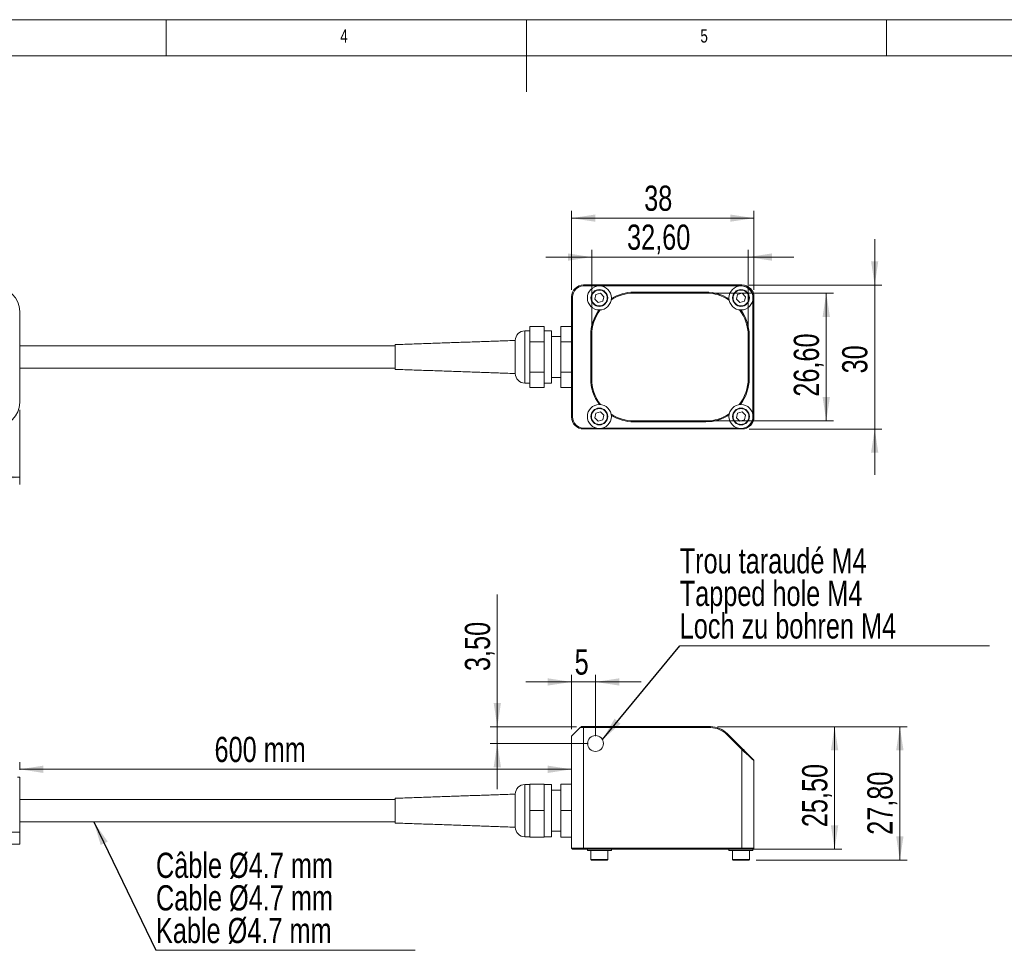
# Model space of a CAD drawing. Header units: millimetres. Extents: x 5 to 415, y 5 to 292.
# Tile 4 of 7: x 140 to 276, y 163 to 292. Entities that reach past the tile are written whole.
import ezdxf

# ---------------------------------------------------------------- set-up
doc = ezdxf.new("R2010")
doc.units = ezdxf.units.MM
doc.styles.add('SLDTEXTSTYLE0', font='TXT', dxfattribs={"width": 0.75})
doc.dimstyles.new('SLDDIMSTYLE0', dxfattribs={"dimtxt": 3.5, "dimasz": 3.302, "dimexe": 0, "dimexo": 0.0625, "dimgap": 0.875, "dimtad": 1, "dimtoh": 1, "dimlfac": 1.5, "dimrnd": 1e-09, "dimzin": 12, "dimdsep": 46, "dimtxsty": 'SLDTEXTSTYLE0', "dimsah": 1, "dimcen": 0.09, "dimadec": 0, "dimazin": 0, "dimtfac": 1, "dimtofl": 0, "dimtmove": 0, "dimatfit": 3, "dimfxl": 0, "dimtolj": 1, "dimtzin": 12, "dimarcsym": 0})
doc.dimstyles.new('SLDDIMSTYLE1', dxfattribs={"dimtxt": 3.5, "dimasz": 3.302, "dimexe": 0, "dimexo": 0.0625, "dimgap": 0.875, "dimtad": 1, "dimtoh": 1, "dimlfac": 1.5, "dimrnd": 1e-09, "dimzin": 12, "dimdsep": 46, "dimtxsty": 'SLDTEXTSTYLE0', "dimsah": 1, "dimcen": 0.09, "dimadec": 0, "dimazin": 0, "dimtfac": 1, "dimtofl": 0, "dimtmove": 0, "dimatfit": 3, "dimfxl": 0, "dimtolj": 1, "dimtzin": 12, "dimarcsym": 0})
doc.dimstyles.new('SLDDIMSTYLE3', dxfattribs={"dimtxt": 0, "dimasz": 3.302, "dimexe": 0, "dimexo": 0.0625, "dimgap": 0, "dimtad": 0, "dimtih": 1, "dimtoh": 1, "dimdec": 0, "dimrnd": 1e-09, "dimzin": 0, "dimdsep": 46, "dimtxsty": 'Standard', "dimsah": 1, "dimcen": 0.09, "dimadec": 0, "dimazin": 0, "dimtfac": 3.302, "dimtdec": 0, "dimtofl": 0, "dimtmove": 0, "dimatfit": 3, "dimfxl": 0, "dimtolj": 1, "dimtzin": 0, "dimarcsym": 0})

# ---------------------------------------------------------------- blocks, each defined once
blk = doc.blocks.new('*D2')
at = {"color": 7, "linetype": 'Continuous', "lineweight": 0}
for p, q in [((112.32, 237.81), (112.32, 227.43)), ((139.65, 237.81), (139.65, 227.43)), ((112.32, 228.43), (139.65, 228.43))]:
    blk.add_line(p, q, dxfattribs=at)
for points in [[(112.32, 228.43), (115.62, 227.92), (115.62, 228.94)], [(139.65, 228.43), (136.35, 228.94), (136.35, 227.92)]]:
    blk.add_solid(points, dxfattribs=at)
at = {"color": 7, "linetype": 'Continuous', "lineweight": 0, "insert": (124.08, 232.94), "char_height": 3.5, "attachment_point": 1, "style": 'SLDTEXTSTYLE0'}
blk.add_mtext('41', dxfattribs=at)
blk = doc.blocks.new('*D6')
at = {"color": 7, "linetype": 'Continuous', "lineweight": 0}
for p, q in [((216.27, 254.48), (216.27, 265.43)), ((241.6, 254.48), (241.6, 265.43)), ((216.27, 264.43), (241.6, 264.43))]:
    blk.add_line(p, q, dxfattribs=at)
for points in [[(216.27, 264.43), (219.57, 263.93), (219.57, 264.94)], [(241.6, 264.43), (238.3, 264.94), (238.3, 263.93)]]:
    blk.add_solid(points, dxfattribs=at)
at = {"color": 7, "linetype": 'Continuous', "lineweight": 0, "insert": (226.36, 268.95), "char_height": 3.5, "attachment_point": 1, "style": 'SLDTEXTSTYLE0'}
blk.add_mtext('38', dxfattribs=at)
blk = doc.blocks.new('*D7')
at = {"color": 7, "linetype": 'Continuous', "lineweight": 0}
for p, q in [((258.37, 255.14), (258.37, 261.49)), ((240.94, 255.14), (259.37, 255.14)), ((258.37, 255.14), (258.37, 235.14)), ((240.94, 235.14), (259.37, 235.14)), ((258.37, 235.14), (258.37, 228.79))]:
    blk.add_line(p, q, dxfattribs=at)
for points in [[(258.37, 255.14), (258.87, 258.45), (257.86, 258.45)], [(258.37, 235.14), (257.86, 231.84), (258.87, 231.84)]]:
    blk.add_solid(points, dxfattribs=at)
at = {"color": 7, "linetype": 'Continuous', "lineweight": 0, "insert": (253.85, 242.86), "char_height": 3.5, "attachment_point": 1, "rotation": 90, "style": 'SLDTEXTSTYLE0'}
blk.add_mtext('30', dxfattribs=at)
blk = doc.blocks.new('*D8')
at = {"color": 7, "linetype": 'Continuous', "lineweight": 0}
for p, q in [((219.07, 249.14), (219.07, 260.02)), ((240.8, 249.14), (240.8, 260.02)), ((219.07, 259.02), (212.72, 259.02)), ((240.8, 259.02), (219.07, 259.02)), ((240.8, 259.02), (247.15, 259.02))]:
    blk.add_line(p, q, dxfattribs=at)
for points in [[(219.07, 259.02), (215.77, 259.53), (215.77, 258.52)], [(240.8, 259.02), (244.1, 258.52), (244.1, 259.53)]]:
    blk.add_solid(points, dxfattribs=at)
at = {"color": 7, "linetype": 'Continuous', "lineweight": 0, "insert": (223.98, 263.54), "char_height": 3.5, "attachment_point": 1, "style": 'SLDTEXTSTYLE0'}
blk.add_mtext('32,60', dxfattribs=at)
blk = doc.blocks.new('*D9')
at = {"color": 7, "linetype": 'Continuous', "lineweight": 0}
for p, q in [((235.94, 254.01), (252.64, 254.01)), ((251.64, 254.01), (251.64, 236.28)), ((235.94, 236.28), (252.64, 236.28))]:
    blk.add_line(p, q, dxfattribs=at)
for points in [[(251.64, 254.01), (251.13, 250.71), (252.15, 250.71)], [(251.64, 236.28), (252.15, 239.58), (251.13, 239.58)]]:
    blk.add_solid(points, dxfattribs=at)
at = {"color": 7, "linetype": 'Continuous', "lineweight": 0, "insert": (247.13, 239.63), "char_height": 3.5, "attachment_point": 1, "rotation": 90, "style": 'SLDTEXTSTYLE0'}
blk.add_mtext('26,60', dxfattribs=at)
blk = doc.blocks.new('*D12')
at = {"color": 7, "linetype": 'Continuous', "lineweight": 0}
for p, q in [((139.65, 187.79), (139.65, 188.87)), ((216.27, 187.87), (139.65, 187.87))]:
    blk.add_line(p, q, dxfattribs=at)
for points in [[(139.65, 187.87), (142.95, 187.36), (142.95, 188.38)], [(216.27, 187.87), (212.97, 188.38), (212.97, 187.36)]]:
    blk.add_solid(points, dxfattribs=at)
at = {"color": 7, "linetype": 'Continuous', "lineweight": 0, "insert": (166.7, 192.38), "char_height": 3.5, "attachment_point": 1, "style": 'SLDTEXTSTYLE0'}
blk.add_mtext('600 mm', dxfattribs=at)
blk = doc.blocks.new('*D14')
at = {"color": 7, "linetype": 'Continuous', "lineweight": 0}
for p, q in [((236.56, 193.79), (253.8, 193.79)), ((252.8, 193.79), (252.8, 176.79)), ((240.94, 176.79), (253.8, 176.79))]:
    blk.add_line(p, q, dxfattribs=at)
for points in [[(252.8, 193.79), (252.29, 190.49), (253.31, 190.49)], [(252.8, 176.79), (253.31, 180.09), (252.29, 180.09)]]:
    blk.add_solid(points, dxfattribs=at)
at = {"color": 7, "linetype": 'Continuous', "lineweight": 0, "insert": (248.29, 179.83), "char_height": 3.5, "attachment_point": 1, "rotation": 90, "style": 'SLDTEXTSTYLE0'}
blk.add_mtext('25,50', dxfattribs=at)
blk = doc.blocks.new('*D15')
at = {"color": 7, "linetype": 'Continuous', "lineweight": 0}
for p, q in [((236.56, 193.79), (262.86, 193.79)), ((261.86, 175.26), (261.86, 193.79)), ((241.9, 175.26), (262.86, 175.26))]:
    blk.add_line(p, q, dxfattribs=at)
for points in [[(261.86, 193.79), (261.35, 190.49), (262.37, 190.49)], [(261.86, 175.26), (262.37, 178.56), (261.35, 178.56)]]:
    blk.add_solid(points, dxfattribs=at)
at = {"color": 7, "linetype": 'Continuous', "lineweight": 0, "insert": (257.35, 178.77), "char_height": 3.5, "attachment_point": 1, "rotation": 90, "style": 'SLDTEXTSTYLE0'}
blk.add_mtext('27,80', dxfattribs=at)
blk = doc.blocks.new('*D16')
at = {"color": 7, "linetype": 'Continuous', "lineweight": 0}
for p, q in [((216.27, 193.46), (216.27, 201)), ((219.6, 192.46), (219.6, 201)), ((216.27, 200), (209.92, 200)), ((219.6, 200), (216.27, 200)), ((219.6, 200), (225.95, 200))]:
    blk.add_line(p, q, dxfattribs=at)
for points in [[(216.27, 200), (212.97, 200.51), (212.97, 199.5)], [(219.6, 200), (222.9, 199.5), (222.9, 200.51)]]:
    blk.add_solid(points, dxfattribs=at)
at = {"color": 7, "linetype": 'Continuous', "lineweight": 0, "insert": (216.7, 204.52), "char_height": 3.5, "attachment_point": 1, "style": 'SLDTEXTSTYLE0'}
blk.add_mtext('5', dxfattribs=at)
blk = doc.blocks.new('*D17')
at = {"color": 7, "linetype": 'Continuous', "lineweight": 0}
for p, q in [((205.97, 193.79), (205.97, 212.15)), ((216.94, 193.79), (204.97, 193.79)), ((205.97, 191.46), (205.97, 193.79)), ((218.6, 191.46), (204.97, 191.46)), ((205.97, 191.46), (205.97, 185.11))]:
    blk.add_line(p, q, dxfattribs=at)
for points in [[(205.97, 193.79), (206.47, 197.09), (205.46, 197.09)], [(205.97, 191.46), (205.46, 188.16), (206.47, 188.16)]]:
    blk.add_solid(points, dxfattribs=at)
at = {"color": 7, "linetype": 'Continuous', "lineweight": 0, "insert": (201.46, 201.52), "char_height": 3.5, "attachment_point": 1, "rotation": 90, "style": 'SLDTEXTSTYLE0'}
blk.add_mtext('3,50', dxfattribs=at)
blk = doc.blocks.new('SW_NOTE_2')
at = {"color": 0, "linetype": 'Continuous', "lineweight": 0}
for p, q in [((0, 0), (35.98, 0)), ((35.98, 0), (0, 0)), ((0, 0), (35.98, 0)), ((35.98, 0), (0, 0)), ((0, 0), (35.98, 0)), ((35.98, 0), (0, 0))]:
    blk.add_line(p, q, dxfattribs=at)
at = {"color": 0, "linetype": 'Continuous', "lineweight": 0, "char_height": 3.5, "attachment_point": 1, "style": 'SLDTEXTSTYLE0'}
for s, insert in [('Câble Ø4.7 mm', (0, 13.56)), ('Cable Ø4.7 mm', (0, 9.04)), ('Kable Ø4.7 mm', (0, 4.51))]:
    blk.add_mtext(s, dxfattribs=dict(at, insert=insert))
blk = doc.blocks.new('SW_NOTE_3')
at = {"color": 0, "linetype": 'Continuous', "lineweight": 0}
for p, q in [((0, 0), (43.02, 0)), ((43.02, 0), (0, 0)), ((0, 0), (43.02, 0)), ((43.02, 0), (0, 0)), ((0, 0), (43.02, 0)), ((43.02, 0), (0, 0))]:
    blk.add_line(p, q, dxfattribs=at)
at = {"color": 0, "linetype": 'Continuous', "lineweight": 0, "char_height": 3.5, "attachment_point": 1, "style": 'SLDTEXTSTYLE0'}
for s, insert in [('Trou taraudé M4', (0, 13.57)), ('Tapped hole M4', (0, 9.04)), ('Loch zu bohren M4', (0, 4.52))]:
    blk.add_mtext(s, dxfattribs=dict(at, insert=insert))

msp = doc.modelspace()

# ---------------------------------------------------------------- linework, layer by layer
at = {"color": 7, "linetype": 'Continuous', "lineweight": 0}
for p, q in [((415, 292), (5, 292)), ((160, 287), (160, 292)), ((210, 292), (210, 282)), ((260, 287), (260, 292)), ((410, 287), (10, 287))]:
    msp.add_line(p, q, dxfattribs=at)
at = {"color": 7, "linetype": 'Continuous', "lineweight": 15}
for p, q in [((217.9363, 255.1442), (217.9363, 255.0109)), ((217.9363, 255.1442), (239.9363, 255.1442)), ((239.9363, 255.0109), (217.9363, 255.0109)), ((239.9363, 255.0109), (239.9363, 255.1442)), ((216.2697, 236.8109), (216.2697, 253.4775)), ((216.2697, 253.4775), (216.403, 253.4775)), ((216.403, 253.4775), (216.403, 236.8109)), ((219.6604, 253.811), (219.4941, 253.1654)), ((219.4941, 253.1654), (219.97, 252.6986)), ((220.3026, 253.9898), (219.6604, 253.811)), ((220.7786, 253.523), (220.3026, 253.9898)), ((220.6123, 252.8774), (220.7786, 253.523)), ((234.9363, 254.1442), (224.9363, 254.1442)), ((224.9363, 254.0109), (224.9363, 254.1442)), ((234.9363, 254.0109), (224.9363, 254.0109)), ((234.9363, 254.0109), (234.9363, 254.1442)), ((239.327, 253.811), (239.1607, 253.1654)), ((239.1607, 253.1654), (239.6367, 252.6986)), ((239.9693, 253.9898), (239.327, 253.811)), ((240.4452, 253.523), (239.9693, 253.9898)), ((240.2789, 252.8774), (240.4452, 253.523)), ((241.4697, 236.8109), (241.4697, 253.4775)), ((241.4697, 253.4775), (241.603, 253.4775)), ((241.603, 253.4775), (241.603, 236.8109)), ((219.97, 252.6986), (220.6123, 252.8774)), ((239.6367, 252.6986), (240.2789, 252.8774)), ((139.6489, 238.8109), (139.6489, 251.4775)), ((210.4697, 249.3781), (212.4697, 249.3781)), ((210.4697, 247.2612), (210.4697, 249.3781)), ((212.4697, 247.2612), (212.4697, 249.3781)), ((214.803, 249.3781), (216.2697, 249.3781)), ((214.803, 247.2612), (214.803, 249.3781)), ((209.803, 248.7775), (209.803, 241.9976)), ((213.4697, 241.9976), (213.4697, 248.7775)), ((218.9363, 248.1442), (218.9363, 242.1442)), ((219.0697, 248.1442), (218.9363, 248.1442)), ((219.0697, 248.1442), (219.0697, 242.1442)), ((240.803, 242.1442), (240.803, 248.1442)), ((240.803, 248.1442), (240.9363, 248.1442)), ((240.9363, 242.1442), (240.9363, 248.1442)), ((191.803, 243.6564), (191.803, 246.8622)), ((208.4697, 243.1523), (208.4697, 247.4442)), ((210.4697, 247.2612), (212.4697, 247.2612)), ((210.4697, 243.0273), (210.4697, 247.2612)), ((212.4697, 243.0273), (212.4697, 247.2612)), ((214.803, 247.2612), (216.2697, 247.2612)), ((214.803, 243.0273), (214.803, 247.2612)), ((191.803, 243.4262), (191.803, 243.6564)), ((208.4697, 242.8442), (208.4697, 243.1523)), ((209.803, 241.9976), (209.803, 241.5109)), ((210.4697, 243.0273), (212.4697, 243.0273)), ((210.4697, 240.9103), (210.4697, 243.0273)), ((212.4697, 240.9103), (212.4697, 243.0273)), ((213.4697, 241.5109), (213.4697, 241.9976)), ((214.803, 243.0273), (216.2697, 243.0273)), ((214.803, 240.9103), (214.803, 243.0273)), ((219.0697, 242.1442), (218.9363, 242.1442)), ((240.803, 242.1442), (240.9363, 242.1442)), ((210.4697, 240.9103), (212.4697, 240.9103)), ((214.803, 240.9103), (216.2697, 240.9103)), ((216.2697, 236.8109), (216.403, 236.8109)), ((219.6604, 237.3443), (219.4941, 236.6988)), ((219.4941, 236.6988), (219.97, 236.2319)), ((220.3026, 237.5231), (219.6604, 237.3443)), ((220.7786, 237.0563), (220.3026, 237.5231)), ((220.6123, 236.4107), (220.7786, 237.0563)), ((239.327, 237.3443), (239.1607, 236.6988)), ((239.1607, 236.6988), (239.6367, 236.2319)), ((239.9693, 237.5231), (239.327, 237.3443)), ((240.4452, 237.0563), (239.9693, 237.5231)), ((240.2789, 236.4107), (240.4452, 237.0563)), ((241.4697, 236.8109), (241.603, 236.8109)), ((217.9363, 235.2775), (219.6697, 235.2775)), ((217.9363, 235.1442), (217.9363, 235.2775)), ((219.97, 236.2319), (220.6123, 236.4107)), ((220.603, 235.2775), (239.3363, 235.2775)), ((224.9363, 236.2775), (234.9363, 236.2775)), ((224.9363, 236.2775), (224.9363, 236.1442)), ((224.9363, 236.1442), (234.9363, 236.1442)), ((234.9363, 236.2775), (234.9363, 236.1442)), ((239.6367, 236.2319), (240.2789, 236.4107)), ((239.9363, 235.2162), (239.9363, 235.1442)), ((239.9363, 235.1442), (217.9363, 235.1442)), ((216.2697, 192.4574), (217.4697, 193.6574)), ((217.9363, 193.6574), (217.4697, 193.6574)), ((217.603, 193.7908), (217.9363, 193.7908)), ((217.9363, 193.7908), (217.9363, 193.6574)), ((217.9363, 193.7908), (235.5556, 193.7908)), ((217.9363, 193.6574), (217.9363, 176.9241)), ((235.5556, 193.6574), (217.9363, 193.6574)), ((235.5556, 193.7908), (235.5556, 193.6574)), ((237.9126, 192.8145), (237.8184, 192.7202)), ((237.9126, 192.8145), (240.0306, 190.6965)), ((216.2697, 176.9241), (216.2697, 192.4574)), ((239.9363, 190.6022), (237.8184, 192.7202)), ((239.9363, 176.9241), (239.9363, 190.6022)), ((241.603, 189.0689), (241.603, 176.9241)), ((139.3457, 186.7908), (139.6489, 186.7908)), ((139.6489, 186.7908), (139.6489, 179.1241)), ((209.803, 185.7574), (209.803, 178.4908)), ((210.4697, 185.7908), (212.4697, 185.7908)), ((210.4697, 182.1241), (210.4697, 185.7908)), ((212.4697, 182.1241), (212.4697, 185.7908)), ((213.4697, 178.4908), (213.4697, 185.7574)), ((214.803, 185.7908), (216.2697, 185.7908)), ((214.803, 182.1241), (214.803, 185.7908)), ((191.803, 180.4061), (191.803, 183.8421)), ((208.4697, 179.8241), (208.4697, 184.4241)), ((210.4697, 182.1241), (212.4697, 182.1241)), ((210.4697, 178.4574), (210.4697, 182.1241)), ((212.4697, 178.4574), (212.4697, 182.1241)), ((214.803, 182.1241), (216.2697, 182.1241)), ((214.803, 178.4574), (214.803, 182.1241)), ((139.6489, 179.1241), (136.3155, 179.1241)), ((139.6489, 179.1241), (136.3155, 179.1241)), ((139.6489, 177.4574), (139.6489, 179.1241)), ((210.4697, 178.4574), (212.4697, 178.4574)), ((214.803, 178.4574), (216.2697, 178.4574)), ((139.6489, 177.4574), (136.3155, 177.4574)), ((216.2697, 176.9241), (217.9363, 176.9241)), ((216.2697, 176.9241), (216.403, 176.7908)), ((217.9363, 176.7908), (216.403, 176.7908)), ((217.9363, 176.9241), (239.9363, 176.9241)), ((217.9363, 176.9241), (217.9363, 176.7908)), ((239.9363, 176.7908), (217.9363, 176.7908)), ((221.803, 176.5908), (218.4697, 176.5908)), ((241.4697, 176.5908), (238.1363, 176.5908)), ((239.9363, 176.9241), (241.603, 176.9241)), ((239.9363, 176.7908), (239.9363, 176.9241)), ((241.4697, 176.7908), (239.9363, 176.7908)), ((241.4697, 176.7908), (241.603, 176.9241)), ((218.9697, 175.3241), (221.303, 175.3241)), ((221.2363, 175.2574), (219.0363, 175.2574)), ((238.6363, 175.3241), (240.9697, 175.3241)), ((240.903, 175.2574), (238.703, 175.2574))]:
    msp.add_line(p, q, dxfattribs=at)
for centre, radius in [((220.1363, 253.3442), 1.6667), ((220.1363, 253.3442), 1.1667), ((220.1363, 253.3442), 1.1), ((239.803, 253.3442), 1.6667), ((239.803, 253.3442), 1.1667), ((239.803, 253.3442), 1.1), ((220.1363, 236.8775), 1.6667), ((220.1363, 236.8775), 1.1667), ((220.1363, 236.8775), 1.1), ((239.803, 236.8775), 1.6667), ((239.803, 236.8775), 1.1667), ((239.803, 236.8775), 1.1), ((219.603, 191.4574), 1.1)]:
    msp.add_circle(centre, radius, dxfattribs=at)
for centre, radius, start, end in [((136.3155, 251.4775), 3.3333, 0, 90), ((217.9363, 253.4775), 1.6667, 90, 180), ((217.9363, 253.4775), 1.5333, 90, 180), ((239.9363, 253.4775), 1.6667, 360, 90), ((239.9363, 253.4775), 1.5333, 360, 90), ((224.9363, 248.1442), 5.8667, 90, 122.504527), ((224.9363, 248.1442), 6, 90, 121.505411), ((234.9363, 248.1442), 6, 57.713757, 90), ((234.9363, 248.1442), 5.8667, 56.624702, 90), ((224.9363, 248.1442), 6, 143.913369, 180), ((224.9363, 248.1442), 5.8667, 142.914253, 180), ((234.9363, 248.1442), 5.8667, 0, 37.168335), ((234.9363, 248.1442), 6, 0, 36.079279), ((209.803, 247.4442), 1.3333, 90, 180), ((209.803, 242.8442), 1.3333, 180, 270), ((224.9363, 242.1442), 6, 180, 216.869898), ((224.9363, 242.1442), 5.8667, 180, 217.966832), ((234.9363, 242.1442), 5.8667, 321.915347, 0), ((234.9363, 242.1442), 6, 323.113682, 0), ((136.3155, 238.8109), 3.3333, 270, 0), ((217.9363, 236.8109), 1.6667, 180, 270), ((217.9363, 236.8109), 1.5333, 180, 270), ((224.9363, 242.1442), 5.8667, 237.341559, 270), ((224.9363, 242.1442), 6, 238.438493, 270), ((234.9363, 242.1442), 5.8667, 270, 303.563649), ((234.9363, 242.1442), 6, 270, 302.365314), ((239.9363, 236.8109), 1.6667, 270, 0), ((239.9363, 236.8109), 1.5333, 305.650208, 0), ((235.5556, 190.4574), 3.3333, 45, 90), ((235.5556, 190.4574), 3.2, 45, 90), ((209.803, 184.4241), 1.3333, 90, 180), ((209.803, 179.8241), 1.3333, 180, 270), ((219.0363, 175.3241), 0.0667, 180, 270), ((221.2363, 175.3241), 0.0667, 270, 0), ((238.703, 175.3241), 0.0667, 180, 270), ((240.903, 175.3241), 0.0667, 270, 0)]:
    msp.add_arc(centre, radius, start, end, dxfattribs=at)
for points in [[(210.4697, 248.7775), (209.803, 248.7775)], [(213.4697, 248.7775), (212.4697, 248.7775)], [(214.803, 247.9775), (213.4697, 247.9775)], [(191.803, 246.7109), (139.6489, 246.7109)], [(208.4697, 247.4442), (191.803, 246.8622)], [(139.6489, 243.5775), (191.803, 243.5775)], [(191.803, 243.4262), (208.4697, 242.8442)], [(213.4697, 242.3109), (214.803, 242.3109)], [(209.803, 241.5109), (210.4697, 241.5109)], [(212.4697, 241.5109), (213.4697, 241.5109)], [(217.4697, 193.6574), (217.603, 193.7908)], [(240.0306, 190.6965), (239.9363, 190.6022)], [(241.5641, 189.1628), (241.603, 189.0689)], [(210.4697, 185.7574), (209.803, 185.7574)], [(213.4697, 185.7574), (212.4697, 185.7574)], [(214.803, 184.9574), (213.4697, 184.9574)], [(191.803, 183.6908), (139.6489, 183.6908)], [(208.4697, 184.4241), (191.803, 183.8421)], [(139.6489, 180.5574), (191.803, 180.5574)], [(191.803, 180.4061), (208.4697, 179.8241)], [(213.4697, 179.2908), (214.803, 179.2908)], [(209.803, 178.4908), (210.4697, 178.4908)], [(212.4697, 178.4908), (213.4697, 178.4908)], [(218.4697, 176.7908), (218.4697, 176.5908)], [(218.9697, 176.5908), (218.9697, 175.3241)], [(221.303, 175.3241), (221.303, 176.5908)], [(221.803, 176.5908), (221.803, 176.7908)], [(238.1363, 176.7908), (238.1363, 176.5908)], [(238.6363, 176.5908), (238.6363, 175.3241)], [(240.9697, 175.3241), (240.9697, 176.5908)], [(241.4697, 176.5908), (241.4697, 176.7908)]]:
    msp.add_open_spline(points, degree=1, dxfattribs=at)
for points, knots in [([(241.603, 189.0686), (241.5971, 189.0743), (241.5851, 189.086), (241.4878, 189.1767), (241.3319, 189.3193), (241.0648, 189.5623), (240.6075, 189.9956), (240.1863, 190.3763), (239.9363, 190.6022)], [0, 0, 0, 0, 0.10170255, 0.20936621, 0.32562259, 0.45256998, 0.67507937, 1, 1, 1, 1]), ([(240.0306, 190.6965), (240.2262, 190.5009), (240.6039, 190.1232), (241.0318, 189.6953), (241.2976, 189.4295), (241.4421, 189.285), (241.5406, 189.1865), (241.5563, 189.1708), (241.5639, 189.1632)], [0, 0, 0, 0, 0.28632054, 0.55296851, 0.67441687, 0.78918784, 0.89705081, 1, 1, 1, 1])]:
    msp.add_open_spline(points, degree=3, knots=knots, dxfattribs=at)

# ---------------------------------------------------------------- block references
at = {"color": 7, "linetype": 'Continuous', "lineweight": 0}
for name, p in [('SW_NOTE_3', (231.2921, 205.0122)), ('SW_NOTE_2', (158.5734, 162.7227))]:
    msp.add_blockref(name, p, dxfattribs=at)

# ---------------------------------------------------------------- texts
at = {"color": 7, "linetype": 'Continuous', "lineweight": 0, "char_height": 1.8521, "attachment_point": 1, "style": 'SLDTEXTSTYLE0'}
for s, insert in [('4', (184.1667, 290.668)), ('5', (234.1667, 290.668))]:
    msp.add_mtext(s, dxfattribs=dict(at, insert=insert))

# ---------------------------------------------------------------- dimensions: what is measured, and where the dimension line sits
at = {"color": 7, "linetype": 'Continuous', "lineweight": 0}
for base, p1, p2, dimstyle, picture, middle in [((241.603, 264.4346), (216.2697, 253.4775), (241.603, 253.4775), 'SLDDIMSTYLE0', '*D6', (228.9422, 264.4346)), ((219.0697, 259.0242), (240.803, 248.1442), (219.0697, 248.1442), 'SLDDIMSTYLE1', '*D8', (229.7957, 259.0242)), ((139.6489, 228.4304), (112.3155, 238.8109), (139.6489, 238.8109), 'SLDDIMSTYLE0', '*D2', (126.6601, 228.4304)), ((216.2697, 200.0048), (219.603, 191.4574), (216.2697, 192.4574), 'SLDDIMSTYLE1', '*D16', (217.9925, 200.0048)), ((139.6489, 187.8723), (216.2697, 192.4574), (139.6489, 186.7908), 'SLDDIMSTYLE0', '*D12', (175.5983, 187.8723))]:
    dim = msp.add_linear_dim(base=base, p1=p1, p2=p2, dimstyle=dimstyle, dxfattribs=at)
    dim.commit()
    dim.dimension.update_dxf_attribs({"geometry": picture, "text_midpoint": middle, "dimtype": 160})
for base, p1, p2, dimstyle, picture, middle in [((258.365, 235.1442), (239.9363, 255.1442), (239.9363, 235.1442), 'SLDDIMSTYLE1', '*D7', (258.365, 245.4453)), ((251.642, 236.2775), (234.9363, 254.0109), (234.9363, 236.2775), 'SLDDIMSTYLE0', '*D9', (251.642, 245.4453)), ((205.9668, 193.7908), (219.603, 191.4574), (217.9363, 193.7908), 'SLDDIMSTYLE1', '*D17', (205.9668, 206.0416)), ((252.8016, 176.7908), (235.5556, 193.7908), (239.9363, 176.7908), 'SLDDIMSTYLE0', '*D14', (252.8016, 185.6479)), ((261.8577, 193.7908), (240.903, 175.2574), (235.5556, 193.7908), 'SLDDIMSTYLE0', '*D15', (261.8577, 184.5909))]:
    dim = msp.add_linear_dim(base=base, p1=p1, p2=p2, angle=90, dimstyle=dimstyle, dxfattribs=at)
    dim.commit()
    dim.dimension.update_dxf_attribs({"geometry": picture, "text_midpoint": middle, "dimtype": 160})

# ---------------------------------------------------------------- leaders
for points in [[(220.5616, 191.997), (231.2921, 205.0122)], [(149.9459, 180.5574), (158.5734, 162.7227)]]:
    msp.add_leader(points, dimstyle='SLDDIMSTYLE3', dxfattribs=at)

doc.saveas('drawing.dxf')
